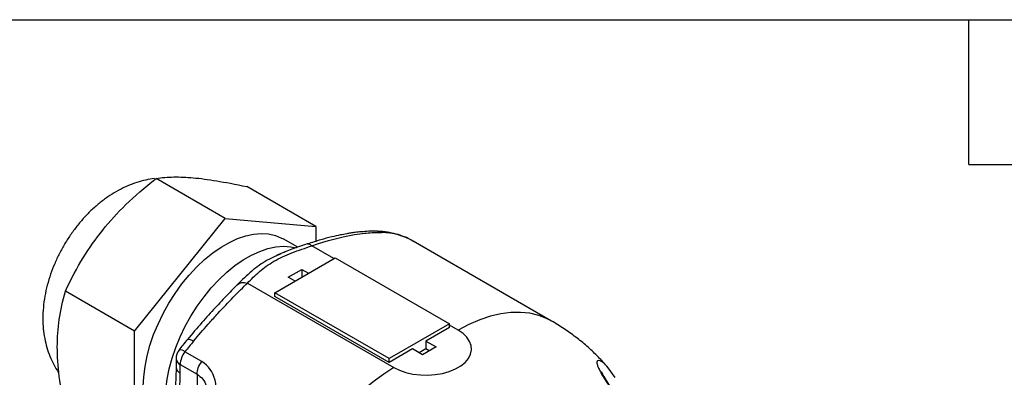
# Model space of a CAD drawing. Header units: millimetres. Extents: x 13 to 546, y 13 to 419.
# Tile 10 of 11: x 388 to 491, y 381 to 419. Entities that reach past the tile are written whole.
import ezdxf

# ---------------------------------------------------------------- set-up
doc = ezdxf.new("R2010")
doc.units = ezdxf.units.MM
doc.header["$LTSCALE"] = 2
doc.linetypes.add('SLD-Solid', pattern=[0])
doc.layers.add('TEXT', color=140, linetype='SLD-Solid', lineweight=25)

msp = doc.modelspace()

# ---------------------------------------------------------------- linework, layer by layer
for p, q in [((409.36, 398.17), (402.07, 402.38)), ((418.91, 397.32), (411.62, 401.52)), ((399.81, 386.29), (409.36, 398.17)), ((409.36, 398.17), (418.91, 397.32)), ((418.91, 397.32), (418.91, 395.75)), ((425.4, 396.81), (425.84, 396.68)), ((416.99, 395.12), (415.46, 396.01)), ((420.81, 393.93), (418.48, 395.28)), ((443.73, 387.35), (429.16, 395.76)), ((414.98, 394.35), (414.75, 394.25)), ((414.59, 390.34), (420.95, 394.01)), ((420.95, 394.01), (432.97, 387.07)), ((416, 391.97), (417.42, 392.79)), ((417.42, 392.79), (418.13, 392.38)), ((417.42, 392.79), (417.42, 391.97)), ((411.02, 391.58), (410.72, 391.26)), ((411.7, 391.36), (427.11, 382.46)), ((416.71, 391.56), (416, 391.97)), ((399.81, 386.29), (392.52, 390.5)), ((426.61, 383.4), (414.59, 390.34)), ((414.59, 389.93), (414.59, 390.34)), ((426.61, 382.99), (414.59, 389.93)), ((432.97, 387.07), (426.61, 383.4)), ((432.97, 386.67), (432.97, 387.07)), ((433.89, 386.38), (432.97, 386.91)), ((399.81, 373.56), (399.81, 386.29)), ((432.97, 386.67), (430.5, 385.24)), ((430.5, 385.24), (431.56, 384.62)), ((430.5, 385.24), (430.5, 384.42)), ((406.88, 383.08), (405.11, 384.1)), ((429.09, 384.42), (426.61, 382.99)), ((430.15, 383.81), (429.09, 384.42)), ((430.5, 384.42), (429.79, 384.01)), ((431.56, 384.62), (430.15, 383.81)), ((430.85, 384.22), (430.5, 384.42)), ((404.18, 383.39), (404.18, 382.49)), ((404.62, 382.78), (406.39, 381.76)), ((404.62, 381.88), (404.62, 382.78)), ((426.61, 382.99), (426.61, 383.4)), ((406.39, 381.76), (406.39, 374.83)), ((449.7, 382.42), (449.66, 382.46)), ((450.42, 381.42), (449.69, 382.44))]:
    msp.add_line(p, q)
at = {"flags": 128}
for points in [[(400.73, 380.46), (400.77, 381.49), (400.91, 382.57), (401.13, 383.67), (401.43, 384.79), (401.81, 385.92), (402.28, 387.04), (402.81, 388.15), (403.41, 389.23), (404.08, 390.27), (404.79, 391.26), (405.56, 392.19), (406.36, 393.05), (407.19, 393.83), (408.05, 394.53), (408.92, 395.14), (409.79, 395.64), (410.66, 396.04), (411.52, 396.33), (412.35, 396.51), (413.16, 396.58), (413.92, 396.53), (414.64, 396.37), (415.3, 396.09), (415.46, 396.01)], [(403.06, 379.11), (403.11, 380.15), (403.24, 381.22), (403.46, 382.32), (403.76, 383.44), (404.15, 384.57), (404.61, 385.7), (405.14, 386.8), (405.75, 387.88), (406.41, 388.92), (407.13, 389.91), (407.89, 390.84), (408.69, 391.7), (409.53, 392.49), (410.38, 393.19), (411.25, 393.79), (412.13, 394.29), (413, 394.69), (413.85, 394.98), (414.69, 395.16), (415.49, 395.23), (416.25, 395.18), (416.82, 395.06)], [(443.74, 387.35), (443.25, 387.6), (442.38, 387.94), (441.44, 388.17), (440.46, 388.27), (439.44, 388.25), (438.37, 388.11), (437.28, 387.85), (436.16, 387.48), (435.03, 386.98), (433.89, 386.38)], [(427.11, 382.46), (427.71, 382.17), (428.39, 381.93), (429.13, 381.76), (429.91, 381.67), (430.7, 381.65), (431.48, 381.71), (432.24, 381.84), (432.96, 382.04), (433.6, 382.31), (434.16, 382.63), (434.62, 383), (434.97, 383.41), (435.2, 383.85), (435.3, 384.31), (435.26, 384.76), (435.1, 385.21), (434.81, 385.64), (434.41, 386.03), (433.89, 386.38)]]:
    msp.add_lwpolyline(points, dxfattribs=at)
for centre, radius, start, end in [((425.69, 389.67), 7.01, 60.345, 88.7684), ((430.39, 364.76), 31.83, 139.964, 142.5775), ((405.68, 383.39), 1.5, 142.5693, 180), ((404.57, 383.48), 0.831, 48.6998, 95.2917), ((406.9, 382.68), 2.29, 141.5216, 177.4446), ((404.93, 383.47), 0.754, 185.6948, 245.6253), ((443.36, 357.05), 30.16, 122.6054, 160.4507)]:
    msp.add_arc(centre, radius, start, end)
for points, knots in [([(402.07, 402.38), (402.69, 402.47), (403.3, 402.52), (404.58, 402.54), (405.26, 402.51), (406.73, 402.38), (407.54, 402.27), (409.37, 401.97), (410.4, 401.78), (411.62, 401.52)], [0, 0, 0, 0, 0.25, 0.25, 0.5, 0.5, 0.75, 0.75, 1, 1, 1, 1]), ([(401.91, 402.36), (401.6, 402.32), (400.97, 402.22), (400.03, 401.96), (399.08, 401.61), (398.13, 401.15), (397.2, 400.59), (396.29, 399.94), (395.42, 399.19), (394.59, 398.37), (393.82, 397.48), (393.11, 396.52), (392.46, 395.52), (391.88, 394.48), (391.38, 393.4), (390.95, 392.28), (390.6, 391.14), (390.34, 389.97), (390.18, 388.79), (390.13, 387.64), (390.18, 386.55), (390.32, 385.53), (390.56, 384.56), (390.87, 383.64), (391.28, 382.78), (391.6, 382.2), (391.81, 381.93), (391.83, 381.9)], [0, 0, 0, 0, 0.036619, 0.075042, 0.114504, 0.155114, 0.196839, 0.239472, 0.28268, 0.326056, 0.369366, 0.412551, 0.455658, 0.498795, 0.542093, 0.585672, 0.629685, 0.674253, 0.71942, 0.765079, 0.806063, 0.846099, 0.885072, 0.923024, 0.960088, 0.996431, 1, 1, 1, 1]), ([(396.45, 396.93), (397.18, 397.85), (397.99, 398.73), (399.82, 400.51), (400.85, 401.41), (402.07, 402.38)], [0, 0, 0, 0, 0.5, 0.5, 1, 1, 1, 1]), ([(392.52, 390.5), (393.14, 391.82), (393.75, 392.96), (395.03, 395.06), (395.71, 396.01), (396.45, 396.93)], [0, 0, 0, 0, 0.5, 0.5, 1, 1, 1, 1]), ([(425.4, 396.81), (425.1, 396.81), (424.54, 396.82), (423.73, 396.76), (423.09, 396.69), (422.58, 396.62), (422.07, 396.53), (421.41, 396.41), (420.5, 396.2), (419.35, 395.9), (418.48, 395.62), (418.01, 395.47)], [0, 0, 0, 0, 0.142292, 0.259361, 0.351302, 0.418265, 0.470576, 0.559684, 0.677885, 0.82478, 1, 1, 1, 1]), ([(418.48, 395.28), (420.06, 395.82), (421.98, 396.34), (423.7, 396.57), (424.04, 396.61)], [0, 0, 0, 0, 0.5107876, 0.645948, 0.645948, 0.645948, 0.645948]), ([(429.18, 395.74), (429, 395.84), (428.56, 396.1), (427.8, 396.4), (426.9, 396.64), (426.1, 396.77), (425.59, 396.8), (425.4, 396.81)], [0, 0, 0, 0, 0.1574528, 0.3911666, 0.6252379, 0.8608117, 1, 1, 1, 1]), ([(411.7, 391.36), (412.1, 391.76), (412.5, 392.17), (413.41, 392.95), (413.92, 393.32), (414.78, 393.82), (415.08, 393.98), (415.72, 394.27), (416.71, 394.69), (417.78, 395.04), (418.48, 395.28)], [0, 0, 0, 0, 0.25, 0.25, 0.5, 0.5, 0.625, 0.625, 0.75, 1, 1, 1, 1]), ([(418, 395.47), (417.45, 395.29), (416.41, 394.95), (415.43, 394.54), (414.98, 394.35)], [0, 0, 0, 0, 0.529006, 1, 1, 1, 1]), ([(418.01, 395.47), (418.05, 395.48), (418.14, 395.5), (418.3, 395.44), (418.42, 395.33), (418.48, 395.28)], [0, 0, 0, 0, 0.301853, 0.650924, 1, 1, 1, 1]), ([(414.98, 394.32), (414.58, 394.14), (413.53, 393.68), (412.08, 392.61), (411.12, 391.66), (410.61, 391.17)], [0, 0, 0, 0, 0.233852, 0.601788, 1, 1, 1, 1]), ([(414.62, 394.18), (414.73, 394.24), (414.95, 394.35), (415.15, 394.42), (415.25, 394.46)], [0, 0, 0, 0, 0.505226, 1, 1, 1, 1]), ([(415.84, 394.7), (415.78, 394.68), (415.64, 394.64), (415.52, 394.57), (415.45, 394.54)], [0, 0, 0, 0, 0.433199, 1, 1, 1, 1]), ([(410.72, 391.26), (410.34, 390.89), (409.57, 390.11), (408.29, 388.74), (406.88, 387.18), (405.88, 386.01), (405.37, 385.4)], [0, 0, 0, 0, 0.2271, 0.469393, 0.727088, 1, 1, 1, 1]), ([(407.69, 387.17), (407.99, 387.51), (409.42, 389.08), (410.76, 390.45), (411.7, 391.36)], [0.2479293, 0.2479293, 0.2479293, 0.2479293, 0.3830906, 0.8938781, 0.8938781, 0.8938781, 0.8938781]), ([(410.45, 390.99), (410.49, 391.03), (410.56, 391.11), (410.67, 391.23), (410.74, 391.3), (410.78, 391.34)], [0, 0, 0, 0, 0.349775, 0.63444, 1, 1, 1, 1]), ([(392.52, 377.77), (392.22, 379.17), (392.01, 380.38), (391.74, 382.62), (391.67, 383.64), (391.67, 385.61), (391.74, 386.56), (392.01, 388.48), (392.22, 389.45), (392.52, 390.5)], [0, 0, 0, 0, 0.25, 0.25, 0.5, 0.5, 0.75, 0.75, 1, 1, 1, 1]), ([(449.67, 382.47), (449.34, 382.84), (448.67, 383.57), (447.59, 384.6), (446.43, 385.56), (445.2, 386.45), (444.29, 387.03), (443.78, 387.32), (443.73, 387.35)], [0, 0, 0, 0, 0.191534, 0.384764, 0.578977, 0.774531, 0.974468, 1, 1, 1, 1]), ([(405.37, 385.41), (405.21, 385.21), (404.91, 384.85), (404.62, 384.48), (404.49, 384.31)], [0, 0, 0, 0, 0.543736, 1, 1, 1, 1]), ([(405.39, 385.39), (405.4, 385.41), (405.42, 385.47), (405.63, 385.43), (405.89, 385.3), (406.02, 385.24)], [0, 0, 0, 0, 0.162381, 0.581191, 1, 1, 1, 1]), ([(406.39, 381.76), (406.39, 381.97), (406.43, 382.2), (406.6, 382.66), (406.73, 382.89), (406.88, 383.08)], [0, 0, 0, 0, 0.5, 0.5, 1, 1, 1, 1]), ([(406.56, 373.62), (407.2, 375.11), (408.29, 377.73), (408.57, 381.26), (407.6, 382.67), (406.88, 383.08)], [0, 0, 0, 0, 0.454318, 0.757196, 1.060075, 1.060075, 1.060075, 1.060075]), ([(449.66, 382.46), (449.54, 382.6), (449.35, 382.82), (449.12, 383), (448.97, 383.1), (448.76, 383.21), (448.58, 383.22), (448.5, 383.05), (448.52, 382.81), (448.63, 382.49), (448.83, 382.07), (449.1, 381.58), (449.44, 381.04), (449.82, 380.47), (450.1, 380.08), (450.24, 379.88)], [0, 0, 0, 0, 0.112554, 0.168098, 0.220904, 0.271228, 0.410141, 0.485325, 0.55772, 0.631639, 0.704271, 0.776895, 0.85162, 0.923684, 1, 1, 1, 1]), ([(404.18, 382.48), (404.18, 382.19), (404.17, 381.67), (404.14, 380.99), (404.11, 380.49), (404.08, 380.13), (404.06, 379.73), (404.02, 379.17), (403.96, 378.33), (403.9, 377.21), (403.89, 376.37), (403.89, 375.91)], [0, 0, 0, 0, 0.131738, 0.23709, 0.315214, 0.365431, 0.407346, 0.494594, 0.622007, 0.790368, 1, 1, 1, 1]), ([(404.18, 382.49), (404.18, 382.38), (404.22, 382.26), (404.37, 382.05), (404.48, 381.96), (404.62, 381.88)], [0, 0, 0, 0, 0.5, 0.5, 1, 1, 1, 1]), ([(404.32, 375.28), (404.32, 376.41), (404.39, 377.5), (404.54, 379.67), (404.62, 380.75), (404.62, 381.88)], [0, 0, 0, 0, 0.5, 0.5, 1, 1, 1, 1]), ([(406.39, 381.76), (406.6, 381.61), (407.02, 381.29), (407.4, 380.53), (407.56, 379.8), (407.54, 379.32), (407.54, 379.17)], [0, 0, 0, 0, 0.281399, 0.565616, 0.86421, 1, 1, 1, 1]), ([(450.33, 379.88), (450.17, 380.1), (449.89, 380.51), (449.54, 381.05), (449.3, 381.44), (449.14, 381.72), (449.04, 381.91), (449, 382.03), (448.99, 382.03), (448.99, 382.03)], [0, 0, 0, 0, 0.230571, 0.422319, 0.577264, 0.697824, 0.794063, 0.901752, 1, 1, 1, 1])]:
    msp.add_open_spline(points, degree=3, knots=knots)
for points in [[(424.04, 396.61), (424.1, 396.61), (424.15, 396.62), (424.21, 396.62)], [(424.21, 396.62), (424.79, 396.68), (425.33, 396.7), (425.84, 396.68)], [(410.61, 391.17), (410.85, 391.42), (411.27, 391.5), (411.7, 391.36)], [(406.02, 385.24), (406.53, 385.84), (407.04, 386.44), (407.55, 387.01)], [(407.55, 387.01), (407.6, 387.06), (407.64, 387.11), (407.69, 387.17)]]:
    msp.add_open_spline(points, degree=3)
at = {"layer": 'TEXT'}
for p, q in [((12.7, 419.1), (546.1, 419.1)), ((487.68, 403.86), (487.68, 419.1)), ((487.68, 403.86), (502.92, 403.86))]:
    msp.add_line(p, q, dxfattribs=at)

doc.saveas('drawing.dxf')
